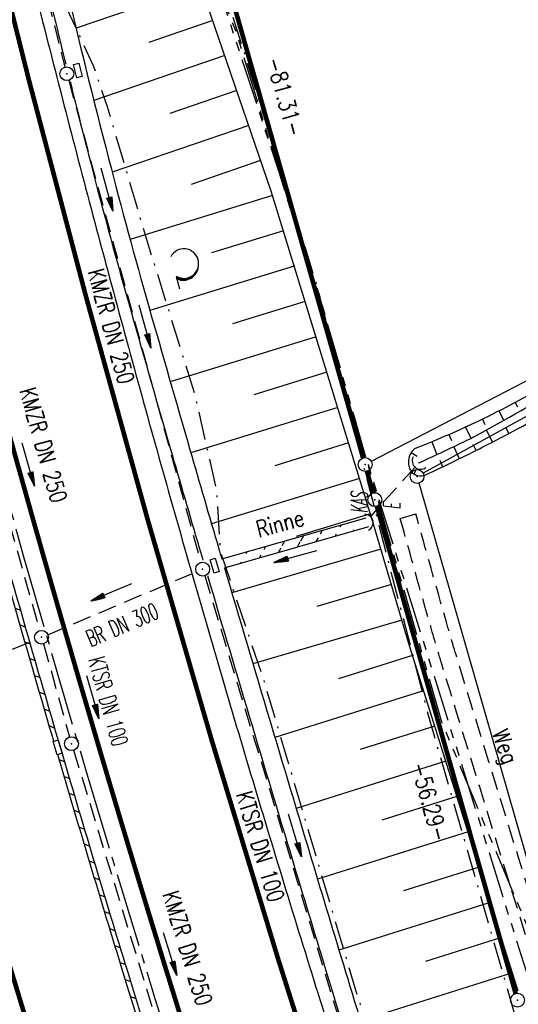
# Model space of a CAD drawing. Extents: x 447258 to 447844, y 441190 to 442763.
# Tile 61 of 123: x 447512 to 447566, y 441744 to 441850. Entities that reach past the tile are written whole.
import ezdxf
from ezdxf.enums import TextEntityAlignment as Align

# ---------------------------------------------------------------- set-up
doc = ezdxf.new("R2010")
doc.units = 0
doc.header["$LTSCALE"] = 2
doc.header["$MEASUREMENT"] = 0
for name, pattern in [('ACHSE', [5.5, 4, -0.5, 0.5, -0.5]), ('AUSGEZOGEN', [0]), ('BAB-FM2', [2.6, 1.5, -0.5, 0.1, -0.5]), ('GESTRICH-X2', [1.5, 1, -0.5]), ('PHANTOMX2', [5, 2.5, -0.5, 0.5, -0.5, 0.5, -0.5])]:
    doc.linetypes.add(name, pattern=pattern)
doc.layers.get('0').update_dxf_attribs({"linetype": 'AUSGEZOGEN'})
for name, color, linetype in [('207-ABSTAND', 8, 'AUSGEZOGEN'), ('207-GRENZL', 8, 'AUSGEZOGEN'), ('207-GRENZL-BAB', 7, 'AUSGEZOGEN'), ('207-GRENZP', 8, 'AUSGEZOGEN'), ('207-GRENZP-BAB', 7, 'AUSGEZOGEN'), ('ACHSETOP', 250, 'ACHSE'), ('ANMERKUNG', 7, 'CONTINUOUS'), ('BAB_FM', 5, 'BAB-FM2'), ('BOESCHG', 250, 'AUSGEZOGEN'), ('DURCHL', 200, 'GESTRICH-X2'), ('FBRTOP', 250, 'AUSGEZOGEN'), ('GRABEN', 250, 'AUSGEZOGEN'), ('KANAL', 7, 'GESTRICH-X2'), ('Lichtwellenleiter COLT', 46, 'PHANTOMX2'), ('Lichtwellenleiter GLH', 46, 'PHANTOMX2'), ('MULDE', 250, 'AUSGEZOGEN'), ('PFEIL', 7, 'CONTINUOUS'), ('PFEILTOP', 200, 'AUSGEZOGEN'), ('Rinne', 200, 'CONTINUOUS'), ('SCHLITZRINNE', 200, 'AUSGEZOGEN'), ('SCHSYMBOL', 200, 'AUSGEZOGEN'), ('TEXTO', 4, 'CONTINUOUS'), ('WALD', 8, 'AUSGEZOGEN'), ('WEG', 250, 'GESTRICH-X2')]:
    doc.layers.add(name, color=color, linetype=linetype)
doc.styles.add('ROMANS', font='romans.shx', dxfattribs={"width": 0.8})

# ---------------------------------------------------------------- blocks, each defined once
blk = doc.blocks.new('DL')
at = {"color": 0}
blk.add_arc((-0.31, 0.02), 0.91, 282.5363, 77.4637, dxfattribs=at)
blk.add_point((0.6, 0), dxfattribs=at)
blk = doc.blocks.new('GST')
at = {"color": 0}
blk.add_circle((0, 0), 0.75, dxfattribs=at)
blk.add_point((0, 0), dxfattribs=at)
blk = doc.blocks.new('10')
blk.add_blockref('GST', (0, 0))
blk = doc.blocks.new('PFEIL2')
at = {"color": 0}
for p, q in [((0.88, 0), (-2.4, -0.01)), ((0.88, -0.27), (0.88, 0.28)), ((0.88, 0.28), (2.43, 0.01)), ((0.91, 0.27), (0.88, 0.26)), ((0.97, 0.26), (0.88, 0.25)), ((1.02, 0.25), (0.88, 0.23)), ((1.07, 0.24), (0.88, 0.21)), ((1.13, 0.23), (0.88, 0.19)), ((1.18, 0.22), (0.88, 0.17)), ((1.24, 0.21), (0.88, 0.15)), ((1.29, 0.21), (0.88, 0.14)), ((1.34, 0.2), (0.88, 0.12)), ((1.4, 0.19), (0.88, 0.1)), ((1.45, 0.18), (0.88, 0.08)), ((1.51, 0.17), (0.88, 0.06)), ((1.56, 0.16), (0.88, 0.04)), ((1.61, 0.15), (0.88, 0.02)), ((1.67, 0.14), (0.88, 0.01)), ((1.72, 0.13), (0.88, -0.01)), ((1.78, 0.12), (0.88, -0.03)), ((1.83, 0.11), (0.88, -0.05)), ((1.88, 0.1), (0.88, -0.07)), ((1.94, 0.09), (0.88, -0.09)), ((2.05, 0.08), (0.88, -0.12)), ((1.99, 0.08), (0.88, -0.11)), ((2.1, 0.07), (0.88, -0.14)), ((2.15, 0.06), (0.88, -0.16)), ((2.21, 0.05), (0.88, -0.18)), ((2.26, 0.04), (0.88, -0.2)), ((2.32, 0.03), (0.88, -0.22)), ((2.37, 0.02), (0.88, -0.23)), ((2.42, 0.01), (0.88, -0.25)), ((2.43, 0.01), (0.88, -0.27))]:
    blk.add_line(p, q, dxfattribs=at)
blk = doc.blocks.new('LW')
at = {"color": 0}
blk.add_line((1.18, 0), (2.58, 0), dxfattribs=at)
for centre, radius, start, end in [((0.07, 1.19), 1.6, 312.7202, 226.7249), ((0.17, 1.08), 1.68, 321.1992, 68.9844), ((0.08, 1.13), 1.67, 319.2916, 65.2101)]:
    blk.add_arc(centre, radius, start, end, dxfattribs=at)

msp = doc.modelspace()

# ---------------------------------------------------------------- hatches: boundary and pattern name
at = {"layer": 'PFEILTOP'}
h = msp.add_hatch(dxfattribs=at)
h.set_pattern_fill('_USER', color=256, scale=1.5, angle=45, style=0, pattern_type=0)
h.set_pattern_definition([(329.237, (447424.7137, 441994.7568), (0.7672323, 1.2889355), [])])
edge = h.paths.add_edge_path()
edge.add_line((447554.69, 441513.77), (447547.5, 441545.1))
edge.add_line((447547.5, 441545.1), (447537.11, 441587.41))
edge.add_line((447537.11, 441587.41), (447530.25, 441607.81))
edge.add_line((447530.25, 441607.81), (447521.93, 441632.16))
edge.add_line((447521.93, 441632.16), (447521.17, 441637))
edge.add_line((447521.17, 441637), (447519.61, 441643.37))
edge.add_line((447519.61, 441643.37), (447515.34, 441649.1))
edge.add_line((447515.34, 441649.1), (447507.52, 441678.18))
edge.add_line((447507.52, 441678.18), (447498.58, 441711.54))
edge.add_line((447498.58, 441711.54), (447488.29, 441750.32))
edge.add_line((447488.29, 441750.32), (447482.13, 441773.3))
edge.add_line((447482.13, 441773.3), (447471.27, 441814.43))
edge.add_line((447471.27, 441814.43), (447463.34, 441844.98))
edge.add_line((447463.34, 441844.98), (447457.86, 441865.94))
edge.add_line((447457.86, 441865.94), (447449.55, 441897.97))
edge.add_line((447449.55, 441897.97), (447433.17, 441961.45))
edge.add_line((447433.17, 441961.45), (447421.15, 442008.82))
edge.add_line((447421.15, 442008.82), (447419.89, 442013.79))
edge.add_line((447553.91, 441513.59), (447546.73, 441544.92))
edge.add_line((447546.73, 441544.92), (447536.34, 441587.19))
edge.add_line((447536.34, 441587.19), (447529.5, 441607.55))
edge.add_line((447529.5, 441607.55), (447521.16, 441631.97))
edge.add_line((447521.16, 441631.97), (447520.39, 441636.84))
edge.add_line((447520.39, 441636.84), (447518.87, 441643.02))
edge.add_line((447518.87, 441643.02), (447514.6, 441648.74))
edge.add_line((447514.6, 441648.74), (447506.74, 441677.98))
edge.add_line((447506.74, 441677.98), (447497.81, 441711.33))
edge.add_line((447497.81, 441711.33), (447487.52, 441750.11))
edge.add_line((447487.52, 441750.11), (447481.36, 441773.1))
edge.add_line((447481.36, 441773.1), (447470.49, 441814.23))
edge.add_line((447470.49, 441814.23), (447462.56, 441844.78))
edge.add_line((447462.56, 441844.78), (447457.08, 441865.74))
edge.add_line((447457.08, 441865.74), (447448.78, 441897.77))
edge.add_line((447448.78, 441897.77), (447432.39, 441961.25))
edge.add_line((447432.39, 441961.25), (447420.37, 442008.62))
edge.add_line((447420.37, 442008.62), (447419.07, 442013.78))
h = msp.add_hatch(dxfattribs=at)
h.set_pattern_fill('_USER', color=256, scale=1.5, angle=45, style=0, pattern_type=0)
h.set_pattern_definition([(60.909, (447536.5486, 441792.6996), (-1.31077, 0.7293), [])])
edge = h.paths.add_edge_path()
edge.add_line((447533.81, 441791.92), (447549.44, 441796.37))
edge.add_line((447534.1, 441790.96), (447549.71, 441795.41))

# ---------------------------------------------------------------- linework, layer by layer
at = {"layer": '207-GRENZL'}
for p, q in [((447578.91, 441817.46), (447549.98, 441802.46)), ((447580.25, 441814.79), (447555.59, 441801.19)), ((447570.45, 441746.85), (447555.14, 441800.11))]:
    msp.add_line(p, q, dxfattribs=at)
at = {"layer": '207-GRENZL-BAB', "const_width": 0.5, "flags": 128}
for points in [[(447527.21, 441879.59), (447549.1, 441802.84)], [(447549.51, 441801.4), (447550.17, 441799.04)], [(447550.58, 441797.6), (447565.59, 441744.91)]]:
    msp.add_lwpolyline(points, dxfattribs=at)
at = {"layer": 'ACHSETOP'}
msp.add_lwpolyline([(447459.06, 442036.4), (447463.24, 442011.75), (447464.54, 442004.06), (447467.48, 441987.11), (447472.02, 441962.53), (447476.87, 441938.01), (447482.02, 441913.54), (447487.48, 441889.15), (447493.24, 441864.82), (447499.3, 441840.57), (447505.67, 441816.39), (447512.34, 441792.29), (447519.31, 441768.29), (447526.58, 441744.37), (447534.14, 441720.54), (447542, 441696.81), (447550.16, 441673.18), (447558.61, 441649.65), (447567.36, 441626.23), (447576.4, 441602.92), (447585.73, 441579.73)], dxfattribs=at)
at = {"layer": 'BAB_FM', "elevation": 15.13, "flags": 128}
msp.add_lwpolyline([(447495.61, 441989.28), (447492.29, 441976.64), (447492.44, 441971.85), (447495.35, 441948.14), (447499, 441937.05), (447501.33, 441922.45), (447509.29, 441889.86), (447510.3, 441876.49), (447512.86, 441865.44), (447515, 441855.8), (447519.87, 441845.37), (447521.42, 441840.84), (447525.4, 441827.34), (447530.83, 441809.9), (447533.22, 441799.43), (447533.66, 441792.66), (447538.4, 441778.61), (447541.35, 441768.64), (447548.32, 441745.15), (447555.83, 441721.73), (447562.39, 441702.71), (447567.73, 441687), (447575.29, 441665.95), (447584.84, 441638.92), (447591.15, 441623.5), (447599.74, 441602.56), (447607.76, 441581), (447619.88, 441553.22), (447633.45, 441519.41), (447646.25, 441491.92), (447655.2, 441472.27), (447661.58, 441458.3), (447669.13, 441454.31), (447671.76, 441453.64), (447675.66, 441448.3)], dxfattribs=at)
at = {"layer": 'BAB_FM', "flags": 128}
msp.add_lwpolyline([(447527.59, 441875.43), (447529.95, 441866.74), (447543.88, 441822.16), (447556.23, 441774.66), (447565.4, 441742.92), (447583.08, 441694.21), (447593.44, 441662.88), (447597.57, 441650.4), (447599.35, 441645.73), (447621.93, 441589.94), (447643.3, 441533.87), (447645.98, 441527.73), (447656.93, 441504.84), (447658.96, 441500.27), (447676.94, 441450.29), (447687.78, 441420.11), (447688.92, 441414.06), (447692.03, 441406.08), (447707.14, 441365.28)], dxfattribs=at)
at = {"layer": 'BOESCHG'}
for p, q in [((447531.54, 441853.93), (447518.05, 441849.31)), ((447532.83, 441850.15), (447525.92, 441847.78)), ((447534.13, 441846.36), (447519.97, 441841.51)), ((447535.42, 441842.58), (447528.19, 441840.1)), ((447536.72, 441838.79), (447521.95, 441833.74)), ((447538.01, 441835.01), (447530.49, 441832.43)), ((447538.92, 441832.36), (447538.92, 441832.36)), ((447539.29, 441831.22), (447523.89, 441826.48)), ((447540.47, 441827.39), (447532.71, 441825.01)), ((447541.65, 441823.57), (447526.04, 441818.77)), ((447542.82, 441819.75), (447534.98, 441817.34)), ((447544, 441815.93), (447528.24, 441811.08)), ((447545.18, 441812.1), (447537.26, 441809.67)), ((447546.35, 441808.28), (447530.46, 441803.39)), ((447563.78, 441807.92), (447564.3, 441806.9)), ((447565.55, 441808.85), (447565.81, 441808.38)), ((447561.99, 441807.03), (447562.26, 441806.47)), ((447560.18, 441806.18), (447560.74, 441804.96)), ((447563.1, 441804.57), (447562.43, 441805.86)), ((447564.87, 441805.49), (447564.52, 441806.16)), ((447558.36, 441805.36), (447558.64, 441804.71)), ((447547.53, 441804.46), (447539.55, 441802)), ((447556.52, 441804.57), (447557.08, 441803.21)), ((447559.53, 441802.76), (447558.89, 441804.06)), ((447561.32, 441803.66), (447561, 441804.29)), ((447554.3, 441803.43), (447554.93, 441803.03)), ((447548.35, 441801.78), (447548.35, 441801.78)), ((447554.6, 441801.09), (447554.83, 441801.64)), ((447557.73, 441801.89), (447557.42, 441802.55)), ((447548.7, 441800.63), (447532.7, 441795.71)), ((447549.88, 441796.81), (447541.85, 441794.34)), ((447551.02, 441792.98), (447534.9, 441788.23)), ((447552.15, 441789.14), (447544.1, 441786.76)), ((447553.28, 441785.3), (447537.18, 441780.56)), ((447554.43, 441781.47), (447546.42, 441778.95)), ((447555.64, 441777.66), (447539.56, 441772.59)), ((447556.84, 441773.84), (447548.77, 441771.3)), ((447558.04, 441770.03), (447541.86, 441764.93)), ((447559.24, 441766.21), (447551.13, 441763.65)), ((447560.44, 441762.39), (447544.17, 441757.27)), ((447561.64, 441758.58), (447553.48, 441756.01)), ((447562.84, 441754.76), (447546.48, 441749.61)), ((447564.05, 441750.95), (447555.85, 441748.37)), ((447565.25, 441747.13), (447548.82, 441741.96))]:
    msp.add_line(p, q, dxfattribs=at)
msp.add_lwpolyline([(447565.87, 441745.16), (447554.1, 441782.53), (447550.12, 441796.04), (447539.15, 441831.7), (447527.84, 441864.75), (447524.53, 441880.18), (447509.49, 441935.33), (447494.71, 441982.39), (447494.09, 442004.44), (447494.03, 442014.25)], dxfattribs=at)
for points in [[(447575.89, 441815.27, -0.021818), (447568.72, 441810.63, -0.021818), (447561.18, 441806.64, -0.009074), (447557.95, 441805.18, -0.009074), (447554.66, 441803.83)], [(447555.92, 441801.04, 0.00436), (447559, 441802.51, 0.00436), (447562.05, 441804.03, 0.011053), (447569.66, 441808.12, 0.011053), (447577.09, 441812.55)], [(447554.66, 441803.83, 0.112138), (447554.15, 441803.16, 0.118223), (447553.99, 441802.38, 0.062165), (447554.07, 441801.86, 0.06878), (447554.27, 441801.43, 0.197809), (447554.96, 441800.93, 0.171524), (447555.92, 441801.04)], [(447490.87, 441774.63, 0.000732), (447503.19, 441735.27, 0.001058), (447504.24, 441731.96, 0.000049), (447527.04, 441660.55, 0.012987), (447548.53, 441598.85, 0.008782), (447584.24, 441509.08)]]:
    msp.add_lwpolyline(points, format="xyb", dxfattribs=at)
at = {"layer": 'DURCHL'}
for p, q in [((447554.71, 441801.84), (447549.88, 441796.52)), ((447515, 441783.72), (447531.06, 441790.53)), ((447497.34, 441776.37), (447513.62, 441783.16))]:
    msp.add_line(p, q, dxfattribs=at)
at = {"layer": 'FBRTOP'}
for points in [[(447621.84, 441538.2, 0.000001), (447626.14, 441528.44, 0.000001), (447630.88, 441517.67)], [(447512.73, 441856.8, 0.001563), (447515.77, 441844.79, 0.001563), (447518.88, 441832.81, 0.00156), (447522.08, 441820.82, 0.00156), (447525.35, 441808.85, 0.001564), (447528.69, 441796.93, 0.001564), (447532.11, 441785.03, 0.001562), (447535.6, 441773.13, 0.001558), (447539.17, 441761.25, 0.001561), (447542.81, 441749.41, 0.001558), (447546.52, 441737.6, 0.001554)]]:
    msp.add_lwpolyline(points, format="xyb", dxfattribs=at)
at = {"layer": 'FBRTOP', "const_width": 0.5}
msp.add_lwpolyline([(447464.96, 442014.07, 0.000032), (447466.36, 442005.85, 0.00188), (447469.56, 441987.47, 0.001388), (447474.07, 441962.61, 0.004915), (447477.72, 441943.82, 0.003122), (447483.94, 441914.31, 0.003035), (447489.36, 441890.11, 0.003056), (447495.03, 441866.14, 0.003055), (447501.05, 441842.03, 0.003159), (447507.16, 441818.78, 0.003064), (447513.65, 441795.29, 0.002975), (447520.63, 441771.18, 0.002885), (447527.63, 441747.98, 0.002726), (447535.32, 441723.52, 0.00326), (447543.35, 441698.99, 0.003546), (447551.04, 441676.54, 0.003512), (447558.92, 441654.58, 0.003164), (447567.99, 441630.31, 0.002799), (447578.01, 441604.42, 0.003665), (447585.93, 441584.74, 0.002614)], format="xyb", dxfattribs=at)
for points in [[(447448.66, 442013.97), (447449.43, 442009.41), (447450.74, 442001.69), (447453.7, 441984.65), (447458.27, 441959.9), (447463.15, 441935.21), (447468.34, 441910.57), (447473.83, 441886), (447479.64, 441861.51), (447485.74, 441837.08), (447492.15, 441812.74), (447498.87, 441788.48), (447505.89, 441764.3), (447513.21, 441740.21), (447520.82, 441716.22), (447528.74, 441692.32), (447536.96, 441668.52), (447545.47, 441644.83), (447554.28, 441621.25), (447563.38, 441597.78), (447572.77, 441574.42)], [(447477.03, 442014.14), (447477.04, 442014.09), (447478.34, 442006.42), (447481.26, 441989.58), (447485.77, 441965.16), (447490.59, 441940.8), (447495.7, 441916.51), (447501.12, 441892.29), (447506.84, 441868.13), (447512.86, 441844.05), (447519.19, 441820.04), (447525.81, 441796.11), (447532.73, 441772.27), (447539.94, 441748.52), (447547.46, 441724.86), (447555.27, 441701.29), (447563.37, 441677.83), (447571.76, 441654.46), (447580.45, 441631.21), (447589.42, 441608.06), (447598.68, 441585.03)]]:
    msp.add_lwpolyline(points, dxfattribs=at)
at = {"layer": 'GRABEN', "flags": 128}
msp.add_lwpolyline([(447555.1, 441802.3, 0.00522), (447559.75, 441804.47, 0.012272), (447561.7, 441805.46, 0.016483), (447571.84, 441811.4, -0.043469), (447575.81, 441813.45, -0.010337), (447575.84, 441813.46, -0.0009), (447576.15, 441813.57)], format="xyb", dxfattribs=at)
at = {"layer": 'KANAL'}
for p, q in [((447509.12, 441875.81), (447516.84, 441845.12)), ((447517.25, 441843.69), (447531.53, 441791.53)), ((447504.31, 441818.81), (447514.12, 441784.16)), ((447515, 441783.72), (447531.06, 441790.53)), ((447531.97, 441790.09), (447549.87, 441730.94)), ((447497.34, 441776.37), (447513.62, 441783.16)), ((447514.53, 441782.72), (447517.34, 441772.66)), ((447517.78, 441771.22), (447531.72, 441725.56))]:
    msp.add_line(p, q, dxfattribs=at)
at = {"layer": 'Lichtwellenleiter COLT', "flags": 128}
msp.add_lwpolyline([(447442.96, 442335.56), (447456.7, 442249.29), (447463.6, 442209.09), (447469.32, 442174.78), (447469.36, 442166.15), (447470.01, 442158.25), (447478.55, 442083.31), (447480.14, 442073.68), (447482.71, 442066.62), (447489.76, 442034.75), (447494.21, 442009.95), (447495.29, 441993.16), (447497.59, 441980.16), (447507.01, 441951.68), (447515.71, 441920.25), (447518.26, 441903.22), (447520.43, 441896.13), (447523.64, 441884.43), (447526.37, 441878.79), (447528.11, 441866.61), (447535.41, 441848.78), (447549.9, 441801.26), (447568.27, 441742.34), (447581.42, 441716.38), (447612.07, 441661.31), (447621.06, 441647.3), (447628.35, 441633.93), (447651.39, 441582.52), (447667.47, 441546.03), (447670.34, 441536.67), (447673.43, 441498.26), (447664.89, 441495.23), (447661.03, 441486.35), (447675.09, 441449.74), (447687.91, 441416.57), (447692.3, 441403.5), (447701.96, 441375.5), (447703.06, 441372.66), (447718.41, 441332.85), (447728.05, 441307.18), (447736.09, 441285.14), (447740.65, 441276.91), (447753.75, 441244.43), (447753.96, 441243.94)], dxfattribs=at)
at = {"layer": 'Lichtwellenleiter GLH', "flags": 128}
msp.add_lwpolyline([(447443.04, 442335.58), (447446.8, 442314.88), (447447.2, 442307.73), (447447.04, 442305.66), (447448.11, 442303.18), (447455.85, 442257.88), (447455.97, 442254.99), (447459.18, 442233.7), (447462.55, 442212.49), (447466.16, 442189.43), (447469.2, 442166.06), (447470.01, 442158.25), (447477.85, 442087.76), (447478.83, 442082.34), (447479.74, 442076.08), (447482.71, 442066.62), (447482.87, 442066.06), (447485.15, 442052.08), (447487.03, 442045.02), (447495.36, 441997.64), (447495.6, 441995.69), (447495.21, 441993.32), (447496.28, 441982.82), (447499.1, 441971.42), (447507.79, 441945.91), (447510.42, 441935.5), (447513.48, 441923.43), (447517.9, 441903.13), (447521.94, 441888.8), (447544.37, 441820.37), (447557.57, 441774.31), (447581.17, 441717.98), (447600.46, 441683.64), (447618.3, 441651.87), (447628.98, 441630.36), (447653.54, 441577.92), (447660.35, 441562.95), (447664.56, 441553.74), (447668.65, 441544.5), (447669.8, 441541.08), (447661.43, 441483.76), (447662.61, 441481.55), (447669.4, 441464.07), (447675.66, 441448.3), (447681.09, 441434.84), (447685.34, 441422.75), (447689.15, 441411.07), (447689.92, 441408.69), (447693.54, 441400.58), (447697.25, 441388.48), (447698.59, 441384.75), (447711.28, 441353.27), (447728.9, 441302.55), (447734.68, 441288.07), (447738.28, 441281.65), (447743.23, 441270.19), (447752.44, 441247.18), (447753.82, 441243.9)], dxfattribs=at)
at = {"layer": 'MULDE'}
for points in [[(447516.29, 441857, 0.000786), (447516.73, 441854.83, 0.007414), (447516.75, 441854.76, 0.005268), (447521.57, 441835.22, 0.006398), (447525.91, 441819.23, 0.000868), (447530.37, 441803.72, 0.001256), (447533.49, 441793.01, 0.000062), (447533.81, 441791.92, 0.000816)], [(447514.46, 441855.95, 0.000548), (447514.77, 441854.43, 0.007414), (447514.8, 441854.3, 0.002383), (447516.93, 441845.43, 0.006398)], [(447517.4, 441843.56, 0.002381), (447519.63, 441834.72, 0.006398), (447523.99, 441818.68, 0.000868), (447528.44, 441803.17, 0.001256), (447531.57, 441792.45, 0.000039), (447531.77, 441791.77, 0.000816)], [(447534.1, 441790.96, 0.000943), (447539, 441774.46, 0.000816), (447546.25, 441750.37, 0.002946), (447553.93, 441725.54, 0.004049), (447559.77, 441707.56, 0.00424), (447565.93, 441689.61, 0.002769), (447575.75, 441662.24, 0.000911), (447580.86, 441648.31, 0.001563), (447583.88, 441640.21, 0.000067), (447584, 441639.89, 0.003249)], [(447532.26, 441790.12, 0.000928), (447537.08, 441773.89, 0.000816), (447544.34, 441749.79, 0.002167), (447549.96, 441731.5, 0.004049)]]:
    msp.add_lwpolyline(points, format="xyb", dxfattribs=at)
at = {"layer": 'Rinne'}
for p, q in [((447533.81, 441791.92), (447549.44, 441796.37)), ((447534.1, 441790.96), (447549.71, 441795.41))]:
    msp.add_line(p, q, dxfattribs=at)
at = {"layer": 'SCHLITZRINNE'}
for p, q in [((447511.47, 441786.59), (447512.05, 441786.36)), ((447511.99, 441784.78), (447512.58, 441784.55)), ((447512.51, 441782.96), (447513.1, 441782.73)), ((447513.04, 441781.14), (447513.63, 441780.91)), ((447513.57, 441779.32), (447514.15, 441779.09)), ((447514.1, 441777.5), (447514.68, 441777.27)), ((447514.63, 441775.68), (447515.21, 441775.44)), ((447515.16, 441773.85), (447515.75, 441773.62)), ((447516.28, 441771.8), (447516.28, 441771.8)), ((447516.23, 441770.21), (447516.82, 441769.97)), ((447516.77, 441768.38), (447517.36, 441768.15)), ((447517.31, 441766.56), (447517.9, 441766.32)), ((447517.85, 441764.73), (447518.44, 441764.5)), ((447518.39, 441762.9), (447518.98, 441762.67)), ((447518.94, 441761.08), (447519.53, 441760.84)), ((447519.48, 441759.25), (447520.08, 441759.02)), ((447520.03, 441757.42), (447520.62, 441757.19)), ((447520.58, 441755.59), (447521.18, 441755.36)), ((447521.14, 441753.76), (447521.73, 441753.53)), ((447521.69, 441751.93), (447522.28, 441751.7)), ((447522.25, 441750.1), (447522.84, 441749.86)), ((447522.81, 441748.26), (447523.4, 441748.03)), ((447523.37, 441746.43), (447523.96, 441746.2)), ((447523.93, 441744.6), (447524.53, 441744.36))]:
    msp.add_line(p, q, dxfattribs=at)
for points in [[(447610.02, 441518.08, -0.002426), (447597.94, 441545.52, -0.004663), (447591.85, 441559.88, -0.000107), (447575.55, 441599.41, -0.003601), (447575.07, 441600.59, -0.002348), (447570.51, 441612.28, -0.001625), (447564.05, 441629.24, -0.002837), (447555.94, 441651.12, -0.002516), (447547.06, 441675.89, -0.003905), (447538.93, 441699.5, -0.003699), (447530.73, 441724.55, -0.003001), (447523.63, 441747.27, -0.002813), (447516.34, 441771.61, -0.002621), (447509.06, 441796.89, -0.002971), (447502.89, 441819.26, -0.003233), (447497.12, 441841.21, -0.002784), (447490.73, 441866.8, -0.003184), (447484.62, 441892.58, -0.003433), (447479.65, 441914.85, -0.003376)], [(447515.64, 441772.2, -0.002545), (447508.58, 441796.75, -0.00287), (447502.61, 441818.37, -0.003233)], [(447530.04, 441725.08, -0.002911), (447523.15, 441747.13, -0.002731), (447516.07, 441770.75, -0.002621)]]:
    msp.add_lwpolyline(points, format="xyb", dxfattribs=at)
at = {"layer": 'SCHSYMBOL'}
for points in [[(447518.14, 441843.94), (447517.77, 441845.4), (447518.33, 441845.54), (447518.71, 441844.09)], [(447532.97, 441790.39), (447532.55, 441791.83), (447533.11, 441791.99), (447533.53, 441790.55)], [(447516.12, 441772.34), (447516.55, 441770.89), (447515.99, 441770.73), (447515.56, 441772.17)]]:
    msp.add_lwpolyline(points, close=True, dxfattribs=at)
at = {"layer": 'WEG', "flags": 128}
msp.add_lwpolyline([(447553.11, 441796.29), (447554.8, 441796.78)], dxfattribs=at)
for points in [[(447622.12, 441648.51, -0.005118), (447617.03, 441655.58, -0.026449), (447616.13, 441657.01), (447595.11, 441694.81), (447576.16, 441728.89, -0.016179), (447572.18, 441736.61, -0.018371), (447569.16, 441743.63, -0.01643), (447568.14, 441746.56, -0.001463), (447557.82, 441779.85, -0.004756), (447556.41, 441784.59, -0.001933), (447553.11, 441796.29)], [(447624.35, 441650.6, -0.0105), (447618.52, 441656.71, -0.058515), (447617.63, 441657.94), (447595.66, 441697.45), (447577.72, 441729.7, -0.016179), (447573.8, 441737.32, -0.018308), (447570.81, 441744.28, -0.016493), (447569.79, 441747.18, -0.001461), (447559.5, 441780.35, -0.004759), (447558.1, 441785.09, -0.001936), (447554.8, 441796.78)]]:
    msp.add_lwpolyline(points, format="xyb", dxfattribs=at)

# ---------------------------------------------------------------- block references
at = {"layer": '207-GRENZP', "rotation": 285.3280982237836}
msp.add_blockref('GST', (447554.93, 441800.83), dxfattribs=at)
at = {"layer": '207-GRENZP-BAB', "rotation": 285.3280982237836}
for p in [(447549.31, 441802.12), (447550.37, 441798.32), (447565.8, 441744.19)]:
    msp.add_blockref('GST', p, dxfattribs=at)
at = {"layer": 'PFEIL'}
for p, rotation in [((447525.5, 441817.07), 285.3401000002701), ((447512.88, 441802.12), 285.8029000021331), ((447521.87, 441788.32), 202.9222000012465), ((447519.86, 441776.97), 285.6703000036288), ((447541.72, 441762), 286.8569000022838), ((447528.22, 441749.18), 286.9977000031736)]:
    msp.add_blockref('PFEIL2', p, dxfattribs=dict(at, rotation=rotation))
at = {"layer": 'PFEILTOP'}
for p, rotation in [((447521.4, 441831.86), 285.048319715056), ((447541.78, 441792.19), 195.5333530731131), ((447521.87, 441788.32), 202.9222)]:
    msp.add_blockref('PFEIL2', p, dxfattribs=dict(at, rotation=rotation))
at = {"layer": 'SCHSYMBOL'}
for name, p, rotation in [('GST', (447517.04, 441844.4), 104.4165000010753), ('DL', (447555.1, 441802.3), 229.2026184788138), ('DL', (447549.57, 441795.89), 13.73202563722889), ('GST', (447531.74, 441790.81), 106.0216000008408), ('10', (447514.32, 441783.44), 286.0867), ('GST', (447517.55, 441771.93), 286.4288000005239)]:
    msp.add_blockref(name, p, dxfattribs=dict(at, rotation=rotation))
at = {"layer": 'WALD', "rotation": 285.6972504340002}
msp.add_blockref('LW', (447528.54, 441823.61), dxfattribs=at)

# ---------------------------------------------------------------- texts
at = {"layer": '207-ABSTAND', "char_height": 1.8, "attachment_point": 5, "style": 'ROMANS'}
for s, insert, rotation in [('-81.31-', (447540.64, 441841.92), 285.9257), ('-56.29-', (447556.31, 441765.65), 285.9114)]:
    msp.add_mtext(s, dxfattribs=dict(at, insert=insert, rotation=rotation))
at = {"layer": 'ANMERKUNG', "style": 'ROMANS', "oblique": 7, "width": 0.5}
for s, p in [('KAS', (447549.57, 441796.89)), ('E', (447553.11, 441797.29))]:
    msp.add_text(s, height=1.8, rotation=90, dxfattribs=at).set_placement(p)
at = {"layer": 'DURCHL', "style": 'ROMANS', "width": 0.6}
msp.add_text('BR DN 300', height=1.8, rotation=22.9222, dxfattribs=at).set_placement((447523.39, 441783.96), align=Align.CENTER)
at = {"layer": 'Rinne', "style": 'ROMANS', "width": 0.8}
msp.add_text('Rinne', height=1.8, rotation=15.0267, dxfattribs=at).set_placement((447537.81, 441794.21))
at = {"layer": 'TEXTO', "style": 'ROMANS'}
for s, rotation, width, p in [('KMZR DN 250', 285.3401, 0.75, (447520.97, 441816.85)), ('KMZR DN 250', 285.8029, 0.75, (447513.65, 441803.99)), ('KTSR DN 100', 285.6703, 0.6, (447520.66, 441776.27)), ('KTSR DN 100', 286.8569, 0.75, (447537.11, 441760.56)), ('KMZR DN 250', 286.9977, 0.75, (447529.25, 441749.54))]:
    msp.add_text(s, height=1.8, rotation=rotation, dxfattribs=dict(at, width=width)).set_placement(p, align=Align.CENTER)
at = {"layer": 'WEG', "style": 'ROMANS', "width": 0.8}
msp.add_text('Weg', height=1.8, rotation=289.2892, dxfattribs=at).set_placement((447563.02, 441773.1))

doc.saveas('drawing.dxf')
